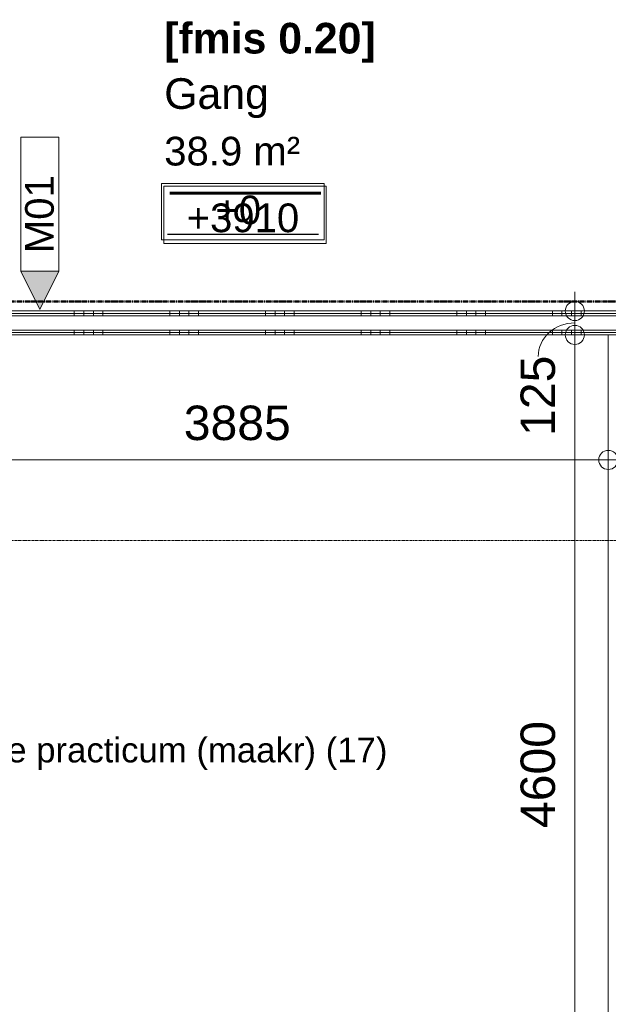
# Model space of a CAD drawing. Header units: millimetres. Extents: x 522 to 75900, y -25803 to 58941.
# Tile 117 of 134: x 46098 to 49175, y 32777 to 37922. Entities that reach past the tile are written whole.
import ezdxf

# ---------------------------------------------------------------- set-up
doc = ezdxf.new("R2010")
doc.units = ezdxf.units.MM
for name, pattern in [('BE_Brand', [10, 5, -2, 1, -2]), ('Dot', [4.7625, 0, -4.7625]), ('Grid Line', [22.225, 12.7, -3.175, 3.175, -3.175])]:
    doc.linetypes.add(name, pattern=pattern)
for name, color, linetype, lineweight in [('00_Algemeen', 7, 'Dot', 9), ('00_Algemeen-100', 7, 'Continuous', 9), ('22_Metselwerk', 7, 'Continuous', 9)]:
    doc.layers.add(name, color=color, linetype=linetype, lineweight=lineweight)
doc.styles.add('Arial', font='arial.ttf', dxfattribs={"height": 180})
doc.styles.add('Arial_1', font='arial.ttf', dxfattribs={"height": 130})
doc.styles.add('Arial_2', font='arial.ttf', dxfattribs={"height": 160})
doc.styles.add('Arial_3', font='arial.ttf', dxfattribs={"height": 150})
doc.styles.add('Arial_B_1', font='arialbd.ttf', dxfattribs={"height": 160})
doc.dimstyles.new('1_8mm_continuous_mm_zwart', dxfattribs={"dimscale": 304.8, "dimtxt": 183.646692, "dimasz": 0.328084, "dimexe": 0.328084, "dimexo": 0.0625, "dimgap": 0.164042, "dimtad": 1, "dimdec": 0, "dimzin": 0, "dimdsep": 46, "dimtxsty": 'Arial', "dimblk1": 'DOTBLANK', "dimblk2": 'DOTBLANK', "dimsah": 1, "dimcen": 0.09, "dimdle": 0.328084, "dimazin": 0, "dimtfac": 1, "dimtdec": 4, "dimtix": 1, "dimtmove": 0, "dimatfit": 3, "dimfxl": 0.328084, "dimfxlon": 1, "dimtvp": 1, "dimtolj": 1, "dimtzin": 0, "dimarcsym": 2})
doc.dimstyles.new('1_8mm_continuous_mm_zwart_2', dxfattribs={"dimscale": 304.8, "dimtxt": 183.646692, "dimasz": 0.328084, "dimexe": 0.328084, "dimexo": 0.0625, "dimgap": 0.164042, "dimtad": 1, "dimdec": 0, "dimzin": 0, "dimdsep": 46, "dimtxsty": 'Arial', "dimblk1": 'DOTBLANK', "dimblk2": 'DOTBLANK', "dimsah": 1, "dimcen": 0.09, "dimdle": 0.328084, "dimazin": 0, "dimtfac": 1, "dimtdec": 4, "dimtix": 1, "dimtmove": 1, "dimatfit": 3, "dimfxl": 0.328084, "dimfxlon": 1, "dimtvp": 1, "dimtolj": 1, "dimtzin": 0, "dimarcsym": 2})
pattern_1 = [(90, (49382.5, 36275), (-500, -1e-11), []), (90, (49432.5, 36275), (-500, -1e-11), []), (90, (49482.5, 36275), (-500, -1e-11), []), (90, (49532.5, 36275), (-500, -1e-11), [])]

# ---------------------------------------------------------------- blocks, each defined once
blk = doc.blocks.new('00_TAG_ROOM_roomtag - 5_ volledig met plafondhoogte-11184639-100 - Plattegrond - Begane grond')
at = {"layer": '00_Algemeen', "linetype": 'Continuous'}
for p, q in [((0, -6.637), (0, -3.637)), ((0, -3.637), (8.5, -3.637)), ((0.322, -3.948), (8.215, -3.948)), ((0.322, -3.971), (8.215, -3.971)), ((0.322, -3.999), (8.215, -3.999)), ((0.322, -4.032), (8.215, -4.032)), ((0.322, -4.06), (8.215, -4.06)), ((8.5, -3.637), (8.5, -6.637)), ((8.5, -6.637), (0, -6.637))]:
    blk.add_line(p, q, dxfattribs=at)
blk = doc.blocks.new('00_TAG-WA_wall tag_BAR - Type Mark_7x2-7455557-100 - Plattegrond - Begane grond')
at = {"layer": '00_Algemeen', "linetype": 'Continuous'}
blk.add_hatch(color=256, dxfattribs=at).paths.add_polyline_path([(0, -2), (-1, 0), (1, 0)], flags=0)
for p, q in [((-1, 7), (-1, 0)), ((1, 7), (-1, 7)), ((1, 0), (1, 7)), ((-1, 0), (1, 0)), ((1, 0), (-1, 0)), ((-1, 0), (0, -2)), ((0, -2), (1, 0))]:
    blk.add_line(p, q, dxfattribs=at)
blk = doc.blocks.new('Spot Elevations - kader_3x8_5mm _1_8mm_-8745383-100 - Plattegrond - Begane grond')
at = {"layer": '00_Algemeen', "linetype": 'Continuous'}
for p, q in [((0, -0.3), (0, 2.65)), ((0, 2.65), (8.5, 2.65)), ((8.5, 2.65), (8.5, -0.3)), ((8.5, -0.3), (0, -0.3))]:
    blk.add_line(p, q, dxfattribs=at)
at = {"layer": '00_Algemeen', "linetype": 'Continuous', "lineweight": 25}
blk.add_line((0.3, 0), (8.2, 0), dxfattribs=at)
blk = doc.blocks.new('DIMBLOCK140-100 - Plattegrond - Begane grond')
at = {"layer": '00_Algemeen-100', "transparency": 16777216}
for p, q in [((45290, 35721.8), (45290, 35521.8)), ((45290, 35621.8), (45290, 35721.8)), ((49175, 35721.8), (49175, 35521.8)), ((49175, 35621.8), (49175, 35721.8)), ((45290, 35621.8), (49175, 35621.8))]:
    blk.add_line(p, q, dxfattribs=at)
for centre in [(45290, 35621.8), (49175, 35621.8)]:
    blk.add_circle(centre, 50, dxfattribs=at)
at = {"layer": '00_Algemeen-100', "color": 0, "transparency": 16777216, "insert": (46955.6, 35905.5), "char_height": 180, "width": 664.518, "attachment_point": 1, "line_spacing_factor": 0.941778, "style": 'Arial'}
blk.add_mtext('3885', dxfattribs=at)
blk = doc.blocks.new('_DotBlank')
at = {"color": 0, "linetype": 'ByBlock', "lineweight": -2}
blk.add_line((-0.5, 0), (-1, 0), dxfattribs=at)
blk.add_circle((0, 0), 0.5, dxfattribs=at)
blk = doc.blocks.new('DIMBLOCK141-100 - Plattegrond - Begane grond')
at = {"layer": '00_Algemeen-100', "transparency": 16777216}
for p, q in [((49175, 35721.8), (49175, 35521.8)), ((49175, 35621.8), (49175, 35721.8)), ((49300, 35721.8), (49300, 35521.8)), ((49300, 35621.8), (49300, 35721.8)), ((49175, 35621.8), (49300, 35621.8))]:
    blk.add_line(p, q, dxfattribs=at)
for centre in [(49175, 35621.8), (49300, 35621.8)]:
    blk.add_circle(centre, 50, dxfattribs=at)
blk.add_ellipse((49394.6, 35621.8), major_axis=(0, 191.3), ratio=0.821421, start_param=0, end_param=1.570796, dxfattribs=at)
at = {"layer": '00_Algemeen-100', "color": 0, "transparency": 16777216, "insert": (49394.6, 35905.5), "char_height": 180, "width": 498.389, "attachment_point": 1, "line_spacing_factor": 0.941778, "style": 'Arial'}
blk.add_mtext('125', dxfattribs=at)
blk = doc.blocks.new('DIMBLOCK142-100 - Plattegrond - Begane grond')
at = {"layer": '00_Algemeen-100', "transparency": 16777216}
for p, q in [((48999.9, 36500), (48999.9, 36275)), ((49099.9, 36400), (48899.9, 36400)), ((48999.9, 36400), (49099.9, 36400)), ((49099.9, 36275), (48899.9, 36275)), ((48999.9, 36275), (49099.9, 36275))]:
    blk.add_line(p, q, dxfattribs=at)
for centre in [(48999.9, 36400), (48999.9, 36275)]:
    blk.add_circle(centre, 50, dxfattribs=at)
blk.add_ellipse((48999.9, 36162.5), major_axis=(-191.3, 0), ratio=0.915064, start_param=4.712389, end_param=6.283185, dxfattribs=at)
at = {"layer": '00_Algemeen-100', "color": 0, "transparency": 16777216, "insert": (48716.2, 35747.2), "char_height": 180, "width": 498.389, "attachment_point": 1, "rotation": 90, "line_spacing_factor": 0.941778, "style": 'Arial'}
blk.add_mtext('125', dxfattribs=at)
blk = doc.blocks.new('DIMBLOCK143-100 - Plattegrond - Begane grond')
at = {"layer": '00_Algemeen-100', "transparency": 16777216}
for p, q in [((49099.9, 36275), (48899.9, 36275)), ((48999.9, 36275), (48999.9, 31675)), ((48999.9, 36275), (49099.9, 36275)), ((49099.9, 31675), (48899.9, 31675)), ((48999.9, 31675), (49099.9, 31675))]:
    blk.add_line(p, q, dxfattribs=at)
for centre in [(48999.9, 36275), (48999.9, 31675)]:
    blk.add_circle(centre, 50, dxfattribs=at)
at = {"layer": '00_Algemeen-100', "color": 0, "transparency": 16777216, "insert": (48716.2, 33698.1), "char_height": 180, "width": 664.518, "attachment_point": 1, "rotation": 90, "line_spacing_factor": 0.941778, "style": 'Arial'}
blk.add_mtext('4600', dxfattribs=at)

msp = doc.modelspace()

# ---------------------------------------------------------------- hatches: boundary and pattern name
at = {"layer": '22_Metselwerk', "true_color": 0x808080}
h = msp.add_hatch(dxfattribs=at)
h.set_pattern_fill('FP_15', color=8, angle=-90, style=0, pattern_type=2)
h.set_pattern_definition(pattern_1)
h.paths.add_polyline_path([(53075, 36387.5), (53075, 36400), (52375, 36400), (52375, 36387.5), (52765.4, 36387.5)], flags=0)
h.paths.add_polyline_path([(51341, 36387.5), (51341, 36400), (45145, 36400), (45145, 36387.5), (51140.7, 36387.5)], flags=0)
h = msp.add_hatch(dxfattribs=at)
h.set_pattern_fill('FP_15', color=8, angle=-90, style=0, pattern_type=2)
h.set_pattern_definition(pattern_1)
h.paths.add_polyline_path([(53075, 36375), (53075, 36387.5), (52375, 36387.5), (52375, 36375), (52765.4, 36375)], flags=0)
h.paths.add_polyline_path([(51341, 36375), (51341, 36387.5), (45145, 36387.5), (45145, 36375), (51140.7, 36375)], flags=0)
h = msp.add_hatch(dxfattribs=at)
h.set_pattern_fill('FP_15', color=8, angle=-90, style=0, pattern_type=2)
h.set_pattern_definition(pattern_1)
h.paths.add_polyline_path([(53075, 36287.5), (53075, 36300), (52375, 36300), (52375, 36287.5), (52765.4, 36287.5)], flags=0)
h.paths.add_polyline_path([(51341, 36287.5), (51341, 36300), (45275, 36300), (45275, 36287.5), (51140.7, 36287.5)], flags=0)
h = msp.add_hatch(dxfattribs=at)
h.set_pattern_fill('FP_15', color=8, angle=-90, style=0, pattern_type=2)
h.set_pattern_definition(pattern_1)
h.paths.add_polyline_path([(53075, 36275), (53075, 36287.5), (52375, 36287.5), (52375, 36275), (52765.4, 36275)], flags=0)
h.paths.add_polyline_path([(51341, 36275), (51341, 36287.5), (45290, 36287.5), (45290, 36275), (51140.7, 36275)], flags=0)

# ---------------------------------------------------------------- linework, layer by layer
at = {"layer": '00_Algemeen', "color": 82, "linetype": 'BE_Brand', "lineweight": 50, "true_color": 0x46cc0d}
msp.add_line((45215, 36450), (53075, 36450), dxfattribs=at)
at = {"layer": '00_Algemeen', "color": 16, "linetype": 'Grid Line', "true_color": 0x800000}
msp.add_line((5155.6, 35200), (57181.4, 35200), dxfattribs=at)
at = {"layer": '22_Metselwerk'}
for p, q in [((51341, 36400), (45145, 36400)), ((45145, 36387.5), (51341, 36387.5)), ((45145, 36375), (51341, 36375)), ((45245, 36300), (51341, 36300)), ((45275, 36287.5), (51341, 36287.5)), ((45290, 36275), (51341, 36275)), ((49175, 36275), (49175, 32257.5))]:
    msp.add_line(p, q, dxfattribs=at)

# ---------------------------------------------------------------- block references
at = {"layer": '00_Algemeen', "linetype": 'Continuous', "xscale": 99.99999999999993, "yscale": 99.99999999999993, "zscale": 99.99999999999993}
for name, p in [('00_TAG-WA_wall tag_BAR - Type Mark_7x2-7455557-100 - Plattegrond - Begane grond', (46202.9, 36608)), ('Spot Elevations - kader_3x8_5mm _1_8mm_-8745383-100 - Plattegrond - Begane grond', (46839.6, 36801.4)), ('00_TAG_ROOM_roomtag - 5_ volledig met plafondhoogte-11184639-100 - Plattegrond - Begane grond', (46850.4, 37416.3))]:
    msp.add_blockref(name, p, dxfattribs=at)

# ---------------------------------------------------------------- texts
at = {"layer": '00_Algemeen', "color": 5, "linetype": 'Continuous', "true_color": 0x0000ff, "insert": (46853.4, 37905.6), "char_height": 160, "width": 1378.902, "attachment_point": 1, "style": 'Arial_B_1'}
msp.add_mtext('[fmis 0.20]', dxfattribs=at)
at = {"layer": '00_Algemeen', "linetype": 'Continuous', "attachment_point": 1}
for s, insert, char_height, width, style in [('Gang', (46853.4, 37616.2), 160, 665.401, 'Arial_2'), ('38.9 m²', (46853.4, 37310.3), 150, 881.856, 'Arial_3'), ('38.9 m²', (46853.4, 37310.3), 150, 881.856, 'Arial_3'), ('+3910', (46970.5, 36961.8), 150, 729.536, 'Arial_3'), ('Bergruimte practicum (maakr) (17)', (45245.4, 34171.1), 130, 3327.003, 'Arial_1')]:
    msp.add_mtext(s, dxfattribs=dict(at, insert=insert, char_height=char_height, width=width, style=style))
at = {"layer": '00_Algemeen', "linetype": 'Continuous', "insert": (46125.9, 36702), "char_height": 150, "width": 505.063, "attachment_point": 1, "rotation": 90, "style": 'Arial_3'}
msp.add_mtext('M01', dxfattribs=at)
at = {"layer": '00_Algemeen', "linetype": 'Continuous', "insert": (47121, 37003.2), "char_height": 150, "width": 284.645, "attachment_point": 1, "line_spacing_factor": 0.941778, "style": 'Arial_3'}
msp.add_mtext('+0', dxfattribs=at)

# ---------------------------------------------------------------- dimensions: what is measured, and where the dimension line sits
at = {"layer": '00_Algemeen', "linetype": 'Continuous'}
dim = msp.add_linear_dim(base=(48999.9, 36275), p1=(49099.9, 36400), p2=(49099.9, 36275), angle=90, dimstyle='1_8mm_continuous_mm_zwart_2', override={"dimpost": '<>', "dimfxl": 125}, dxfattribs=at)
dim.commit()
dim.dimension.update_dxf_attribs({"geometry": 'DIMBLOCK142-100 - Plattegrond - Begane grond', "text_midpoint": (48836.2, 35996.4), "dimtype": 160, "text_rotation": 90})
dim = msp.add_linear_dim(base=(48999.9, 31675), p1=(49099.9, 36275), p2=(49099.9, 31675), angle=90, dimstyle='1_8mm_continuous_mm_zwart', override={"dimpost": '<>', "dimfxl": 4600.007526}, dxfattribs=at)
dim.commit()
dim.dimension.update_dxf_attribs({"geometry": 'DIMBLOCK143-100 - Plattegrond - Begane grond', "text_midpoint": (48858, 33975)})
dim = msp.add_linear_dim(base=(49175, 35621.8), p1=(45290, 35721.8), p2=(49175, 35721.8), dimstyle='1_8mm_continuous_mm_zwart', override={"dimpost": '<>', "dimfxl": 3885}, dxfattribs=at)
dim.commit()
dim.dimension.update_dxf_attribs({"geometry": 'DIMBLOCK140-100 - Plattegrond - Begane grond', "text_midpoint": (47232.5, 35763.8)})
dim = msp.add_linear_dim(base=(49300, 35621.8), p1=(49175, 35721.8), p2=(49300, 35721.8), dimstyle='1_8mm_continuous_mm_zwart_2', override={"dimpost": '<>', "dimfxl": 125}, dxfattribs=at)
dim.commit()
dim.dimension.update_dxf_attribs({"geometry": 'DIMBLOCK141-100 - Plattegrond - Begane grond', "text_midpoint": (49643.8, 35785.5), "dimtype": 160})

doc.saveas('drawing.dxf')
